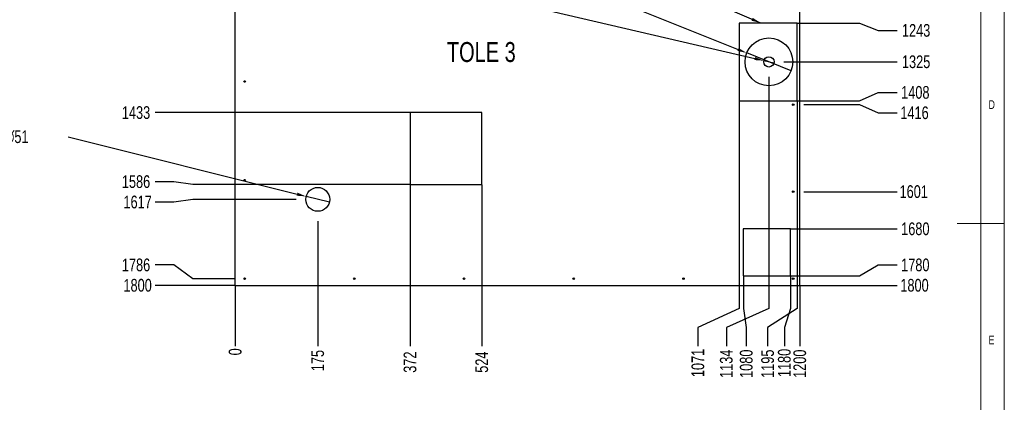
# Model space of a CAD drawing. Header units: millimetres. Extents: x 5 to 589, y 5 to 415.
# Tile 5 of 6: x 380 to 589, y 172 to 253. Entities that reach past the tile are written whole.
import ezdxf

# ---------------------------------------------------------------- set-up
doc = ezdxf.new("R2010")
doc.units = ezdxf.units.MM
doc.header["$PDSIZE"] = -1
for name, color, linetype in [('COTES', 1, 'Continuous'), ('GRAVURES', 9, 'Continuous'), ('NOTES', 6, 'Continuous')]:
    doc.layers.add(name, color=color, linetype=linetype)
doc.layers.add('TRAIT-FORT', color=4, linetype='Continuous', lineweight=25)
doc.styles.add('SLDTEXTSTYLE0', font='TXT', dxfattribs={"width": 0.75})
doc.dimstyles.new('SLDDIMSTYLE0', dxfattribs={"dimtxt": 2.7, "dimasz": 0.333333, "dimexe": 0, "dimexo": 0.0625, "dimgap": 0.675, "dimtad": 0, "dimtih": 1, "dimtoh": 1, "dimdec": 0, "dimlfac": 10, "dimrnd": 1e-09, "dimdsep": 46, "dimtxsty": 'SLDTEXTSTYLE0', "dimblk1": 'ORIGIN', "dimblk2": 'ORIGIN', "dimsah": 1, "dimcen": 0.09, "dimadec": 0, "dimazin": 2, "dimtfac": 1, "dimtdec": 0, "dimtofl": 0, "dimtmove": 0, "dimatfit": 3, "dimldrblk": 'ORIGIN', "dimfxl": 1, "dimfrac": 2, "dimtolj": 1, "dimtzin": 12, "dimarcsym": 0})
doc.dimstyles.new('SLDDIMSTYLE1', dxfattribs={"dimtxt": 2.7, "dimasz": 2, "dimexe": 0, "dimexo": 0.0625, "dimgap": 0.675, "dimtad": 0, "dimtih": 1, "dimtoh": 1, "dimdec": 0, "dimlfac": 10, "dimrnd": 1e-09, "dimzin": 12, "dimdsep": 46, "dimtxsty": 'SLDTEXTSTYLE0', "dimsah": 1, "dimcen": 0.09, "dimadec": 0, "dimazin": 3, "dimtfac": 1, "dimtdec": 0, "dimtofl": 0, "dimtmove": 0, "dimatfit": 3, "dimfxl": 1, "dimfrac": 2, "dimtolj": 1, "dimtzin": 12, "dimarcsym": 0})
doc.dimstyles.new('SLDDIMSTYLE2', dxfattribs={"dimtxt": 2.7, "dimasz": 2, "dimexe": 0, "dimexo": 0.0625, "dimgap": 0.675, "dimtad": 0, "dimtih": 1, "dimtoh": 1, "dimdec": 0, "dimlfac": 10, "dimrnd": 1e-09, "dimzin": 12, "dimdsep": 46, "dimtxsty": 'SLDTEXTSTYLE0', "dimblk1": 'NONE', "dimsah": 1, "dimcen": 0, "dimadec": 0, "dimazin": 3, "dimtfac": 1, "dimtdec": 0, "dimtmove": 0, "dimatfit": 3, "dimldrblk": 'NONE', "dimfxl": 1, "dimfrac": 2, "dimtolj": 1, "dimtzin": 12, "dimarcsym": 0})
doc.dimstyles.new('SLDDIMSTYLE3', dxfattribs={"dimtxt": 0.18, "dimasz": 2, "dimexe": 0, "dimexo": 0.0625, "dimgap": 0, "dimtad": 0, "dimtih": 1, "dimtoh": 1, "dimdec": 0, "dimrnd": 1e-09, "dimzin": 0, "dimdsep": 46, "dimtxsty": 'Standard', "dimsah": 1, "dimcen": 0.09, "dimadec": 0, "dimazin": 0, "dimtfac": 2, "dimtdec": 0, "dimtofl": 0, "dimtmove": 0, "dimatfit": 3, "dimfxl": 1, "dimfrac": 2, "dimtolj": 1, "dimtzin": 0, "dimarcsym": 0})

# ---------------------------------------------------------------- blocks, each defined once
blk = doc.blocks.new('_D_89')
at = {"layer": 'COTES', "color": 0, "lineweight": -2, "transparency": 16777216}
blk.add_line((425.55, 196.78), (425.55, 183.9), dxfattribs=at)
at = {"layer": 'Defpoints', "color": 0, "transparency": 16777216}
for p in [(425.55, 196.84), (425.55, 196.84), (425.55, 183.9)]:
    blk.add_point(p, dxfattribs=at)
at = {"layer": 'COTES', "color": 0, "transparency": 16777216, "insert": (425.55, 182.72), "char_height": 2.7, "attachment_point": 5, "rotation": 90, "style": 'SLDTEXTSTYLE0'}
blk.add_mtext('\\A1;0', dxfattribs=at)
blk = doc.blocks.new('_Origin')
at = {"color": 0, "linetype": 'ByBlock', "lineweight": -2}
blk.add_line((0, 0), (-1, 0), dxfattribs=at)
blk.add_circle((0, 0), 0.5, dxfattribs=at)
blk = doc.blocks.new('_D_90')
at = {"layer": 'COTES', "color": 0, "lineweight": -2, "transparency": 16777216}
blk.add_line((443.1, 210.51), (443.1, 183.9), dxfattribs=at)
at = {"layer": 'Defpoints', "color": 0, "transparency": 16777216}
for p in [(443.1, 210.57), (425.55, 196.84), (443.1, 183.9)]:
    blk.add_point(p, dxfattribs=at)
at = {"layer": 'COTES', "color": 0, "transparency": 16777216, "insert": (443.1, 180.86), "char_height": 2.7, "attachment_point": 5, "rotation": 90, "style": 'SLDTEXTSTYLE0'}
blk.add_mtext('\\A1;175', dxfattribs=at)
blk = doc.blocks.new('_D_91')
at = {"layer": 'COTES', "color": 0, "lineweight": -2, "transparency": 16777216}
blk.add_line((462.72, 218.23), (462.72, 183.9), dxfattribs=at)
at = {"layer": 'Defpoints', "color": 0, "transparency": 16777216}
for p in [(462.72, 218.29), (425.55, 196.84), (462.72, 183.9)]:
    blk.add_point(p, dxfattribs=at)
at = {"layer": 'COTES', "color": 0, "transparency": 16777216, "insert": (462.72, 180.53), "char_height": 2.7, "attachment_point": 5, "rotation": 90, "style": 'SLDTEXTSTYLE0'}
blk.add_mtext('\\A1;372', dxfattribs=at)
blk = doc.blocks.new('_D_92')
at = {"layer": 'COTES', "color": 0, "lineweight": -2, "transparency": 16777216}
blk.add_line((477.96, 218.23), (477.96, 183.9), dxfattribs=at)
at = {"layer": 'Defpoints', "color": 0, "transparency": 16777216}
for p in [(477.96, 218.29), (425.55, 196.84), (477.96, 183.9)]:
    blk.add_point(p, dxfattribs=at)
at = {"layer": 'COTES', "color": 0, "transparency": 16777216, "insert": (477.96, 180.53), "char_height": 2.7, "attachment_point": 5, "rotation": 90, "style": 'SLDTEXTSTYLE0'}
blk.add_mtext('\\A1;524', dxfattribs=at)
blk = doc.blocks.new('_D_93')
at = {"layer": 'COTES', "color": 0, "lineweight": -2, "transparency": 16777216}
for p, q in [((532.63, 236), (532.63, 191.9)), ((532.63, 191.9), (523.89, 187.9)), ((523.89, 187.9), (523.89, 183.9))]:
    blk.add_line(p, q, dxfattribs=at)
at = {"layer": 'Defpoints', "color": 0, "transparency": 16777216}
for p in [(532.63, 236.06), (425.55, 196.84), (523.89, 183.9)]:
    blk.add_point(p, dxfattribs=at)
at = {"layer": 'COTES', "color": 0, "transparency": 16777216, "insert": (523.89, 180.36), "char_height": 2.7, "attachment_point": 5, "rotation": 90, "style": 'SLDTEXTSTYLE0'}
blk.add_mtext('\\A1;1071', dxfattribs=at)
blk = doc.blocks.new('_D_94')
at = {"layer": 'COTES', "color": 0, "lineweight": -2, "transparency": 16777216}
for p, q in [((538.98, 241.15), (538.98, 191.9)), ((538.98, 191.9), (529.93, 187.9)), ((529.93, 187.9), (529.93, 183.9))]:
    blk.add_line(p, q, dxfattribs=at)
at = {"layer": 'Defpoints', "color": 0, "transparency": 16777216}
for p in [(538.98, 241.22), (425.55, 196.84), (529.93, 183.9)]:
    blk.add_point(p, dxfattribs=at)
at = {"layer": 'COTES', "color": 0, "transparency": 16777216, "insert": (529.93, 180.19), "char_height": 2.7, "attachment_point": 5, "rotation": 90, "style": 'SLDTEXTSTYLE0'}
blk.add_mtext('\\A1;1134', dxfattribs=at)
blk = doc.blocks.new('_D_95')
at = {"layer": 'COTES', "color": 0, "lineweight": -2, "transparency": 16777216}
for p, q in [((533.54, 198.78), (533.54, 191.9)), ((533.54, 191.9), (534.17, 187.9)), ((534.17, 187.9), (534.17, 183.9))]:
    blk.add_line(p, q, dxfattribs=at)
at = {"layer": 'Defpoints', "color": 0, "transparency": 16777216}
for p in [(533.54, 198.84), (425.55, 196.84), (534.17, 183.9)]:
    blk.add_point(p, dxfattribs=at)
at = {"layer": 'COTES', "color": 0, "transparency": 16777216, "insert": (534.17, 180.19), "char_height": 2.7, "attachment_point": 5, "rotation": 90, "style": 'SLDTEXTSTYLE0'}
blk.add_mtext('\\A1;1080', dxfattribs=at)
blk = doc.blocks.new('_D_96')
at = {"layer": 'COTES', "color": 0, "lineweight": -2, "transparency": 16777216}
for p, q in [((545.01, 236), (545.01, 191.9)), ((545.01, 191.9), (538.71, 187.9)), ((538.71, 187.9), (538.71, 183.9))]:
    blk.add_line(p, q, dxfattribs=at)
at = {"layer": 'Defpoints', "color": 0, "transparency": 16777216}
for p in [(545.01, 236.06), (425.55, 196.84), (538.71, 183.9)]:
    blk.add_point(p, dxfattribs=at)
at = {"layer": 'COTES', "color": 0, "transparency": 16777216, "insert": (538.71, 180.19), "char_height": 2.7, "attachment_point": 5, "rotation": 90, "style": 'SLDTEXTSTYLE0'}
blk.add_mtext('\\A1;1195', dxfattribs=at)
blk = doc.blocks.new('_D_97')
at = {"layer": 'COTES', "color": 0, "lineweight": -2, "transparency": 16777216}
for p, q in [((543.54, 198.78), (543.54, 191.9)), ((543.54, 191.9), (542.26, 187.9)), ((542.26, 187.9), (542.26, 183.9))]:
    blk.add_line(p, q, dxfattribs=at)
at = {"layer": 'Defpoints', "color": 0, "transparency": 16777216}
for p in [(543.54, 198.84), (425.55, 196.84), (542.26, 183.9)]:
    blk.add_point(p, dxfattribs=at)
at = {"layer": 'COTES', "color": 0, "transparency": 16777216, "insert": (542.26, 180.36), "char_height": 2.7, "attachment_point": 5, "rotation": 90, "style": 'SLDTEXTSTYLE0'}
blk.add_mtext('\\A1;1180', dxfattribs=at)
blk = doc.blocks.new('_D_98')
at = {"layer": 'COTES', "color": 0, "lineweight": -2, "transparency": 16777216}
blk.add_line((545.54, 196.78), (545.54, 183.9), dxfattribs=at)
at = {"layer": 'Defpoints', "color": 0, "transparency": 16777216}
for p in [(425.55, 196.84), (545.54, 196.84), (545.54, 183.9)]:
    blk.add_point(p, dxfattribs=at)
at = {"layer": 'COTES', "color": 0, "transparency": 16777216, "insert": (545.54, 180.19), "char_height": 2.7, "attachment_point": 5, "rotation": 90, "style": 'SLDTEXTSTYLE0'}
blk.add_mtext('\\A1;1200', dxfattribs=at)
blk = doc.blocks.new('_D_113')
at = {"layer": 'COTES', "color": 0, "lineweight": -2, "transparency": 16777216}
for p, q in [((545.07, 252.57), (558.21, 252.57)), ((558.21, 252.57), (562.21, 250.99)), ((562.21, 250.99), (566.21, 250.99))]:
    blk.add_line(p, q, dxfattribs=at)
at = {"layer": 'Defpoints', "color": 0, "transparency": 16777216}
for p in [(545.54, 376.84), (545.01, 252.57), (566.21, 250.99)]:
    blk.add_point(p, dxfattribs=at)
at = {"layer": 'COTES', "color": 0, "transparency": 16777216, "insert": (570.26, 250.99), "char_height": 2.7, "attachment_point": 5, "style": 'SLDTEXTSTYLE0'}
blk.add_mtext('\\A1;1243', dxfattribs=at)
blk = doc.blocks.new('_D_114')
at = {"layer": 'COTES', "color": 0, "lineweight": -2, "transparency": 16777216}
blk.add_line((542.14, 244.32), (566.21, 244.32), dxfattribs=at)
at = {"layer": 'Defpoints', "color": 0, "transparency": 16777216}
for p in [(545.54, 376.84), (542.08, 244.32), (566.21, 244.32)]:
    blk.add_point(p, dxfattribs=at)
at = {"layer": 'COTES', "color": 0, "transparency": 16777216, "insert": (570.26, 244.32), "char_height": 2.7, "attachment_point": 5, "style": 'SLDTEXTSTYLE0'}
blk.add_mtext('\\A1;1325', dxfattribs=at)
blk = doc.blocks.new('_D_115')
at = {"layer": 'COTES', "color": 0, "lineweight": -2, "transparency": 16777216}
for p, q in [((558.21, 236.06), (562.21, 237.82)), ((562.21, 237.82), (566.21, 237.82)), ((545.07, 236.06), (558.21, 236.06))]:
    blk.add_line(p, q, dxfattribs=at)
at = {"layer": 'Defpoints', "color": 0, "transparency": 16777216}
for p in [(545.54, 376.84), (566.21, 237.82), (545.01, 236.06)]:
    blk.add_point(p, dxfattribs=at)
at = {"layer": 'COTES', "color": 0, "transparency": 16777216, "insert": (570.09, 237.82), "char_height": 2.7, "attachment_point": 5, "style": 'SLDTEXTSTYLE0'}
blk.add_mtext('\\A1;1408', dxfattribs=at)
blk = doc.blocks.new('_D_116')
at = {"layer": 'COTES', "color": 0, "lineweight": -2, "transparency": 16777216}
for p, q in [((546.37, 235.24), (558.21, 235.24)), ((558.21, 235.24), (562.21, 233.49)), ((562.21, 233.49), (566.21, 233.49))]:
    blk.add_line(p, q, dxfattribs=at)
at = {"layer": 'Defpoints', "color": 0, "transparency": 16777216}
for p in [(545.54, 376.84), (546.31, 235.24), (566.21, 233.49)]:
    blk.add_point(p, dxfattribs=at)
at = {"layer": 'COTES', "color": 0, "transparency": 16777216, "insert": (569.92, 233.49), "char_height": 2.7, "attachment_point": 5, "style": 'SLDTEXTSTYLE0'}
blk.add_mtext('\\A1;1416', dxfattribs=at)
blk = doc.blocks.new('_D_117')
at = {"layer": 'COTES', "color": 0, "lineweight": -2, "transparency": 16777216}
blk.add_line((546.37, 216.74), (566.21, 216.74), dxfattribs=at)
at = {"layer": 'Defpoints', "color": 0, "transparency": 16777216}
for p in [(545.54, 376.84), (546.31, 216.74), (566.21, 216.74)]:
    blk.add_point(p, dxfattribs=at)
at = {"layer": 'COTES', "color": 0, "transparency": 16777216, "insert": (569.75, 216.74), "char_height": 2.7, "attachment_point": 5, "style": 'SLDTEXTSTYLE0'}
blk.add_mtext('\\A1;1601', dxfattribs=at)
blk = doc.blocks.new('_D_118')
at = {"layer": 'COTES', "color": 0, "lineweight": -2, "transparency": 16777216}
blk.add_line((543.6, 208.84), (566.21, 208.84), dxfattribs=at)
at = {"layer": 'Defpoints', "color": 0, "transparency": 16777216}
for p in [(545.54, 376.84), (543.54, 208.84), (566.21, 208.84)]:
    blk.add_point(p, dxfattribs=at)
at = {"layer": 'COTES', "color": 0, "transparency": 16777216, "insert": (570.09, 208.84), "char_height": 2.7, "attachment_point": 5, "style": 'SLDTEXTSTYLE0'}
blk.add_mtext('\\A1;1680', dxfattribs=at)
blk = doc.blocks.new('_D_119')
at = {"layer": 'COTES', "color": 0, "lineweight": -2, "transparency": 16777216}
for p, q in [((558.21, 198.84), (562.21, 201.17)), ((562.21, 201.17), (566.21, 201.17)), ((543.6, 198.84), (558.21, 198.84))]:
    blk.add_line(p, q, dxfattribs=at)
at = {"layer": 'Defpoints', "color": 0, "transparency": 16777216}
for p in [(545.54, 376.84), (566.21, 201.17), (543.54, 198.84)]:
    blk.add_point(p, dxfattribs=at)
at = {"layer": 'COTES', "color": 0, "transparency": 16777216, "insert": (570.09, 201.17), "char_height": 2.7, "attachment_point": 5, "style": 'SLDTEXTSTYLE0'}
blk.add_mtext('\\A1;1780', dxfattribs=at)
blk = doc.blocks.new('_D_120')
at = {"layer": 'COTES', "color": 0, "lineweight": -2, "transparency": 16777216}
blk.add_line((545.6, 196.84), (566.21, 196.84), dxfattribs=at)
at = {"layer": 'Defpoints', "color": 0, "transparency": 16777216}
for p in [(545.54, 376.84), (545.54, 196.84), (566.21, 196.84)]:
    blk.add_point(p, dxfattribs=at)
at = {"layer": 'COTES', "color": 0, "transparency": 16777216, "insert": (569.92, 196.84), "char_height": 2.7, "attachment_point": 5, "style": 'SLDTEXTSTYLE0'}
blk.add_mtext('\\A1;1800', dxfattribs=at)
blk = doc.blocks.new('_D_125')
at = {"layer": 'COTES', "color": 0, "lineweight": -2, "transparency": 16777216}
blk.add_line((462.66, 233.53), (408.53, 233.53), dxfattribs=at)
at = {"layer": 'Defpoints', "color": 0, "transparency": 16777216}
for p in [(436.54, 376.84), (408.53, 233.53), (462.72, 233.53)]:
    blk.add_point(p, dxfattribs=at)
at = {"layer": 'COTES', "color": 0, "transparency": 16777216, "insert": (404.48, 233.53), "char_height": 2.7, "attachment_point": 5, "style": 'SLDTEXTSTYLE0'}
blk.add_mtext('\\A1;1433', dxfattribs=at)
blk = doc.blocks.new('_D_126')
at = {"layer": 'COTES', "color": 0, "lineweight": -2, "transparency": 16777216}
for p, q in [((412.53, 218.86), (408.53, 218.86)), ((416.53, 218.29), (412.53, 218.86)), ((462.66, 218.29), (416.53, 218.29))]:
    blk.add_line(p, q, dxfattribs=at)
at = {"layer": 'Defpoints', "color": 0, "transparency": 16777216}
for p in [(436.54, 376.84), (408.53, 218.86), (462.72, 218.29)]:
    blk.add_point(p, dxfattribs=at)
at = {"layer": 'COTES', "color": 0, "transparency": 16777216, "insert": (404.48, 218.86), "char_height": 2.7, "attachment_point": 5, "style": 'SLDTEXTSTYLE0'}
blk.add_mtext('\\A1;1586', dxfattribs=at)
blk = doc.blocks.new('_D_127')
at = {"layer": 'COTES', "color": 0, "lineweight": -2, "transparency": 16777216}
for p, q in [((412.53, 214.53), (408.53, 214.53)), ((416.53, 215.11), (412.53, 214.53)), ((438.49, 215.11), (416.53, 215.11))]:
    blk.add_line(p, q, dxfattribs=at)
at = {"layer": 'Defpoints', "color": 0, "transparency": 16777216}
for p in [(436.54, 376.84), (408.53, 214.53), (438.56, 215.11)]:
    blk.add_point(p, dxfattribs=at)
at = {"layer": 'COTES', "color": 0, "transparency": 16777216, "insert": (404.82, 214.53), "char_height": 2.7, "attachment_point": 5, "style": 'SLDTEXTSTYLE0'}
blk.add_mtext('\\A1;1617', dxfattribs=at)
blk = doc.blocks.new('_D_128')
at = {"layer": 'COTES', "color": 0, "lineweight": -2, "transparency": 16777216}
for p, q in [((412.53, 201.17), (408.53, 201.17)), ((416.53, 198.24), (412.53, 201.17)), ((425.31, 198.24), (416.53, 198.24))]:
    blk.add_line(p, q, dxfattribs=at)
at = {"layer": 'Defpoints', "color": 0, "transparency": 16777216}
for p in [(436.54, 376.84), (408.53, 201.17), (425.38, 198.24)]:
    blk.add_point(p, dxfattribs=at)
at = {"layer": 'COTES', "color": 0, "transparency": 16777216, "insert": (404.48, 201.17), "char_height": 2.7, "attachment_point": 5, "style": 'SLDTEXTSTYLE0'}
blk.add_mtext('\\A1;1786', dxfattribs=at)
blk = doc.blocks.new('_D_129')
at = {"layer": 'COTES', "color": 0, "lineweight": -2, "transparency": 16777216}
blk.add_line((425.48, 196.84), (408.53, 196.84), dxfattribs=at)
at = {"layer": 'Defpoints', "color": 0, "transparency": 16777216}
for p in [(436.54, 376.84), (408.53, 196.84), (425.55, 196.84)]:
    blk.add_point(p, dxfattribs=at)
at = {"layer": 'COTES', "color": 0, "transparency": 16777216, "insert": (404.82, 196.84), "char_height": 2.7, "attachment_point": 5, "style": 'SLDTEXTSTYLE0'}
blk.add_mtext('\\A1;1800', dxfattribs=at)
blk = doc.blocks.new('_D_130')
at = {"layer": 'COTES', "color": 0, "lineweight": -2, "transparency": 16777216}
for p, q in [((390.06, 228.42), (438.69, 216.21)), ((445.56, 214.49), (440.63, 215.73))]:
    blk.add_line(p, q, dxfattribs=at)
at = {"layer": 'COTES', "color": 0, "transparency": 16777216}
blk.add_solid([(438.78, 216.54), (438.61, 215.89), (440.63, 215.73)], dxfattribs=at)
at = {"layer": 'Defpoints', "color": 0, "transparency": 16777216}
for p in [(440.63, 215.73), (445.56, 214.49)]:
    blk.add_point(p, dxfattribs=at)
at = {"layer": 'COTES', "color": 0, "transparency": 16777216, "insert": (362.38, 229.77), "char_height": 2.7, "attachment_point": 1, "style": 'SLDTEXTSTYLE0'}
blk.add_mtext('\\A1;2 Gravures ∅51', dxfattribs=at)
blk = doc.blocks.new('_None')
blk = doc.blocks.new('_D_131')
at = {"layer": 'COTES', "color": 0, "lineweight": -2, "transparency": 16777216}
for p, q in [((398.54, 299.91), (400.54, 299.91)), ((400.54, 299.91), (532.41, 246.95)), ((543.69, 242.42), (534.26, 246.21))]:
    blk.add_line(p, q, dxfattribs=at)
at = {"layer": 'COTES', "color": 0, "transparency": 16777216}
blk.add_solid([(532.53, 247.26), (532.28, 246.65), (534.26, 246.21)], dxfattribs=at)
at = {"layer": 'Defpoints', "color": 0, "transparency": 16777216}
for p in [(534.26, 246.21), (543.69, 242.42)]:
    blk.add_point(p, dxfattribs=at)
at = {"layer": 'COTES', "color": 0, "transparency": 16777216, "insert": (369.17, 301.26), "char_height": 2.7, "attachment_point": 1, "style": 'SLDTEXTSTYLE0'}
blk.add_mtext('\\A1;2 Gravures ∅102', dxfattribs=at)
blk = doc.blocks.new('_D_132')
at = {"layer": 'COTES', "color": 0, "lineweight": -2, "transparency": 16777216}
for p, q in [((392.92, 278.41), (535.96, 245.02)), ((540.05, 244.07), (537.9, 244.57))]:
    blk.add_line(p, q, dxfattribs=at)
at = {"layer": 'COTES', "color": 0, "transparency": 16777216}
blk.add_solid([(536.03, 245.35), (535.88, 244.7), (537.9, 244.57)], dxfattribs=at)
at = {"layer": 'Defpoints', "color": 0, "transparency": 16777216}
for p in [(537.9, 244.57), (540.05, 244.07)]:
    blk.add_point(p, dxfattribs=at)
at = {"layer": 'COTES', "color": 0, "transparency": 16777216, "insert": (370.64, 279.76), "char_height": 2.7, "attachment_point": 1, "style": 'SLDTEXTSTYLE0'}
blk.add_mtext('\\A1;2 Trous ∅22', dxfattribs=at)

msp = doc.modelspace()

# ---------------------------------------------------------------- linework, layer by layer
at = {"lineweight": 18}
for p, q in [((589, 5), (589, 415)), ((584, 10), (584, 410)), ((589, 210), (579, 210))]:
    msp.add_line(p, q, dxfattribs=at)
at = {"layer": 'GRAVURES', "lineweight": 25}
for p, q in [((545.0074, 252.5706), (532.6257, 252.5706)), ((532.6257, 252.5706), (532.6257, 236.0618)), ((545.0074, 236.0618), (545.0074, 252.5706)), ((532.6257, 236.0618), (545.0074, 236.0618))]:
    msp.add_line(p, q, dxfattribs=at)
for centre, radius in [((538.9753, 244.3162), 5.0796), ((443.0971, 215.1083), 2.5398)]:
    msp.add_circle(centre, radius, dxfattribs=at)
at = {"layer": 'TRAIT-FORT', "lineweight": 25}
for p, q in [((545.5374, 196.8444), (545.5374, 376.8444)), ((425.5474, 196.8444), (425.5474, 367.8444)), ((477.9589, 233.5282), (462.7199, 233.5282)), ((462.7199, 233.5282), (462.7199, 218.2893)), ((477.9589, 218.2893), (477.9589, 233.5282)), ((462.7199, 218.2893), (477.9589, 218.2893)), ((543.5374, 208.8444), (533.5374, 208.8444)), ((533.5374, 208.8444), (533.5374, 198.8444)), ((543.5374, 198.8444), (543.5374, 208.8444)), ((533.5374, 198.8444), (543.5374, 198.8444)), ((425.5474, 196.8444), (545.5374, 196.8444))]:
    msp.add_line(p, q, dxfattribs=at)
for centre, radius in [((538.9753, 244.3162), 1.1), ((427.5474, 240.1444), 0.17), ((544.1374, 235.2444), 0.17), ((427.5474, 219.1944), 0.17), ((544.1374, 216.7444), 0.17), ((427.5474, 198.2444), 0.17), ((450.8654, 198.2444), 0.17), ((474.1834, 198.2444), 0.17), ((497.5014, 198.2444), 0.17), ((520.8194, 198.2444), 0.17), ((544.1374, 198.2444), 0.17)]:
    msp.add_circle(centre, radius, dxfattribs=at)

# ---------------------------------------------------------------- texts
at = {"layer": 'NOTES', "style": 'SLDTEXTSTYLE0'}
for s, insert, char_height, attachment_point in [('TOLE 3', (477.8604, 248.5268), 4.23333, 2), ('D', (585.6667, 236.168), 1.8521, 1), ('E', (585.6667, 186.168), 1.8521, 1)]:
    msp.add_mtext(s, dxfattribs=dict(at, insert=insert, char_height=char_height, attachment_point=attachment_point))

# ---------------------------------------------------------------- dimensions: what is measured, and where the dimension line sits
at = {"layer": 'COTES'}
for feature_location, offset, dtype, origin, dimstyle, picture, middle in [((462.7199, 233.5282), (-54.1853, 0), 0, (436.5374, 376.8444), 'SLDDIMSTYLE1', '_D_125', (404.4847, 233.5282)), ((462.7199, 218.2893), (-54.1853, 0.574), 0, (436.5374, 376.8444), 'SLDDIMSTYLE1', '_D_126', (404.4847, 218.8634)), ((425.3774, 198.2444), (-16.8427, 2.9291), 0, (436.5374, 376.8444), 'SLDDIMSTYLE1', '_D_128', (404.4847, 201.1735)), ((438.5573, 215.1083), (-30.0227, -0.574), 0, (436.5374, 376.8444), 'SLDDIMSTYLE1', '_D_127', (404.8222, 214.5342)), ((425.5474, 196.8444), (-17.0127, 0), 0, (436.5374, 376.8444), 'SLDDIMSTYLE1', '_D_129', (404.8222, 196.8444)), ((542.0753, 244.3162), (24.1311, 0), 0, (545.5374, 376.8444), 'SLDDIMSTYLE1', '_D_114', (570.2564, 244.3162)), ((543.5374, 208.8444), (22.6691, 0), 0, (545.5374, 376.8444), 'SLDDIMSTYLE1', '_D_118', (570.0877, 208.8444)), ((543.5374, 198.8444), (22.6691, 2.3291), 0, (545.5374, 376.8444), 'SLDDIMSTYLE1', '_D_119', (570.0877, 201.1735)), ((545.0074, 252.5706), (21.1991, -1.5777), 0, (545.5374, 376.8444), 'SLDDIMSTYLE1', '_D_113', (570.2564, 250.9929)), ((545.0074, 236.0618), (21.1991, 1.7558), 0, (545.5374, 376.8444), 'SLDDIMSTYLE1', '_D_115', (570.0877, 237.8176)), ((546.3074, 235.2444), (19.8991, -1.7558), 0, (545.5374, 376.8444), 'SLDDIMSTYLE1', '_D_116', (569.9189, 233.4885)), ((546.3074, 216.7444), (19.8991, 0), 0, (545.5374, 376.8444), 'SLDDIMSTYLE1', '_D_117', (569.7502, 216.7444)), ((545.5374, 196.8444), (20.6691, 0), 0, (545.5374, 376.8444), 'SLDDIMSTYLE1', '_D_120', (569.9189, 196.8444)), ((538.9753, 241.2162), (-9.0465, -57.3147), 1, (425.5474, 196.8444), 'SLDDIMSTYLE1', '_D_94', (529.9288, 180.189)), ((532.6257, 236.0618), (-8.7339, -52.1603), 1, (425.5474, 196.8444), 'SLDDIMSTYLE1', '_D_93', (523.8918, 180.3577)), ((545.0074, 236.0618), (-6.293, -52.1603), 1, (425.5474, 196.8444), 'SLDDIMSTYLE1', '_D_96', (538.7144, 180.189)), ((462.7199, 218.2893), (0, -34.3878), 1, (425.5474, 196.8444), 'SLDDIMSTYLE1', '_D_91', (462.7199, 180.5265)), ((477.9589, 218.2893), (0, -34.3878), 1, (425.5474, 196.8444), 'SLDDIMSTYLE1', '_D_92', (477.9589, 180.5265)), ((443.0971, 210.5685), (0, -26.667), 1, (425.5474, 196.8444), 'SLDDIMSTYLE1', '_D_90', (443.0971, 180.864)), ((533.5374, 198.8444), (0.6367, -14.9429), 1, (425.5474, 196.8444), 'SLDDIMSTYLE1', '_D_95', (534.1741, 180.189)), ((543.5374, 198.8444), (-1.2816, -14.9429), 1, (425.5474, 196.8444), 'SLDDIMSTYLE1', '_D_97', (542.2558, 180.3577)), ((425.547381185, 196.8443645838), (0, -12.9428678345), 1, (425.547381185, 196.8443645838), 'SLDDIMSTYLE0', '_D_89', (425.547381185, 182.7202467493)), ((545.5374, 196.8444), (0, -12.9429), 1, (425.5474, 196.8444), 'SLDDIMSTYLE1', '_D_98', (545.5374, 180.189))]:
    dim = msp.add_ordinate_dim(feature_location=feature_location, offset=offset, dtype=dtype, origin=origin, dimstyle=dimstyle, dxfattribs=at)
    dim.commit()
    dim.dimension.update_dxf_attribs({"geometry": picture, "text_midpoint": middle})
for p1, p2, text, picture, middle in [((543.6891, 242.4233), (534.2615, 246.2091), '2 Gravures <>', '_D_131', (383.517, 299.9081)), ((540.0465, 244.0661), (537.9041, 244.5663), '2 Trous <>', '_D_132', (392.9181, 278.412)), ((445.5605, 214.4899), (440.6337, 215.7267), '2 Gravures <>', '_D_130', (390.0582, 228.4238))]:
    dim = msp.add_diameter_dim_2p(p1=p1, p2=p2, text=text, dimstyle='SLDDIMSTYLE2', dxfattribs=at)
    dim.commit()
    dim.dimension.update_dxf_attribs({"geometry": picture, "text_midpoint": middle, "dimtype": 163})

# ---------------------------------------------------------------- leaders
at = {"layer": 'NOTES'}
msp.add_leader([(537.2473, 252.5706), (402.4023, 310.3875)], dimstyle='SLDDIMSTYLE3', dxfattribs=at)

doc.saveas('drawing.dxf')
